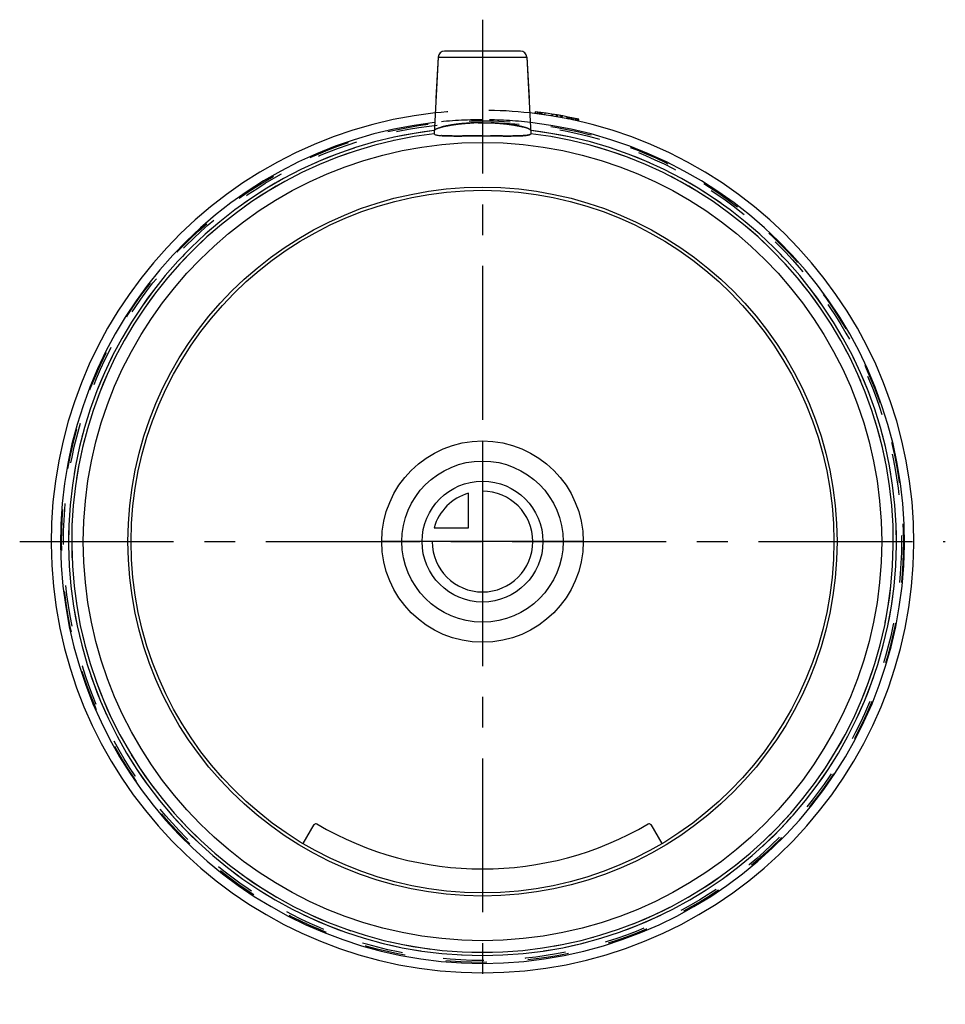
# Model space of a CAD drawing. Header units: millimetres. Extents: x 426 to 574, y 422 to 578.
import ezdxf

# ---------------------------------------------------------------- set-up
doc = ezdxf.new("R2010")
doc.units = ezdxf.units.MM
doc.header["$LTSCALE"] = 65.185185
doc.linetypes.add('CENTER', pattern=[0.6, 0.375, -0.075, 0.075, -0.075])
doc.linetypes.add('HIDDEN', pattern=[0.2, 0.1, -0.1])
for name, color, linetype in [('ACHSEN_S', 7, 'CONTINUOUS'), ('DEFAULT_2', 8, 'HIDDEN'), ('KOERPER', 7, 'CONTINUOUS'), ('KONST.EL_MIT_GEO', 7, 'CONTINUOUS'), ('KURVEN', 7, 'CONTINUOUS')]:
    doc.layers.add(name, color=color, linetype=linetype)

msp = doc.modelspace()

# ---------------------------------------------------------------- linework, layer by layer
at = {"layer": 'ACHSEN_S', "color": 2, "linetype": 'CENTER'}
for p, q in [((500, 578.2), (500, 421.8)), ((426.5, 495.3), (573.5, 495.3))]:
    msp.add_line(p, q, dxfattribs=at)
at = {"layer": 'DEFAULT_2', "color": 8, "linetype": 'HIDDEN'}
for p, q in [((492.95, 572.25), (492.31, 560.09)), ((507.05, 572.25), (507.69, 560.09))]:
    msp.add_line(p, q, dxfattribs=at)
for radius, start, end in [(65.74, 96.6917, 83.3083), (65.24, 96.7667, 83.2333)]:
    msp.add_arc((500, 495.3), radius, start, end, dxfattribs=at)
for points, knots in [([(492.34, 560.59), (492.34, 560.62), (492.39, 560.7), (492.58, 560.84), (493.01, 561.01), (493.71, 561.21), (494.66, 561.41), (495.8, 561.59), (497.6, 561.78), (499.02, 561.84), (500, 561.84)], [0, 0, 0, 0, 0.011854, 0.030399, 0.091853, 0.185745, 0.309195, 0.457986, 0.626891, 1, 1, 1, 1]), ([(500, 561.84), (500.98, 561.84), (502.4, 561.78), (504.2, 561.59), (505.34, 561.41), (506.29, 561.21), (506.99, 561.01), (507.42, 560.84), (507.61, 560.7), (507.66, 560.62), (507.66, 560.59)], [0, 0, 0, 0, 0.373108, 0.542012, 0.690804, 0.814254, 0.908146, 0.969601, 0.988146, 1, 1, 1, 1]), ([(500, 559.73), (499.02, 559.73), (497.59, 559.73), (495.77, 559.72), (494.62, 559.73), (493.78, 559.76), (493.23, 559.8), (492.91, 559.83), (492.65, 559.88), (492.46, 559.93), (492.31, 560.02), (492.31, 560.09)], [0, 0, 0, 0, 0.380053, 0.551698, 0.702091, 0.825387, 0.875384, 0.917006, 0.949992, 0.974323, 1, 1, 1, 1]), ([(507.69, 560.09), (507.69, 560.02), (507.54, 559.93), (507.35, 559.88), (507.09, 559.83), (506.77, 559.8), (506.22, 559.76), (505.38, 559.73), (504.23, 559.72), (502.41, 559.73), (500.98, 559.73), (500, 559.73)], [0, 0, 0, 0, 0.025677, 0.050008, 0.082994, 0.124617, 0.174614, 0.297912, 0.448305, 0.61995, 1, 1, 1, 1])]:
    msp.add_open_spline(points, degree=3, knots=knots, dxfattribs=at)
at = {"layer": 'KOERPER', "color": 7, "linetype": 'Continuous'}
msp.add_arc((500, 495.3), 67, 96.5105, 83.4895, dxfattribs=at)
at = {"layer": 'KOERPER', "color": 8, "linetype": 'HIDDEN'}
for start, end in [(90, 96.5105), (83.4895, 90)]:
    msp.add_arc((500, 495.3), 67, start, end, dxfattribs=at)
at = {"layer": 'KONST.EL_MIT_GEO', "color": 7, "linetype": 'Continuous'}
for p, q in [((506.05, 573.2), (493.95, 573.2)), ((492.95, 572.25), (492.31, 560.09)), ((492.95, 572.25), (507.05, 572.25)), ((507.05, 572.25), (507.69, 560.09)), ((508.38, 563.59), (508.35, 563.29)), ((509.13, 563.19), (509.17, 563.49)), ((511.93, 563.06), (511.87, 562.76)), ((513.57, 562.44), (513.62, 562.74)), ((515.25, 562.08), (515.32, 562.37)), ((471.5, 447.33), (473.29, 450.34)), ((526.71, 450.34), (528.5, 447.33))]:
    msp.add_line(p, q, dxfattribs=at)
at = {"layer": 'KONST.EL_MIT_GEO', "color": 8, "linetype": 'HIDDEN'}
for p, q in [((508.72, 563.24), (508.76, 563.54)), ((508.8, 563.23), (508.84, 563.53)), ((508.82, 563.23), (508.86, 563.53)), ((509.08, 563.2), (509.12, 563.49)), ((509.26, 563.17), (509.31, 563.47)), ((509.45, 563.14), (509.49, 563.44)), ((509.46, 563.14), (509.5, 563.44)), ((509.92, 563.08), (509.96, 563.37)), ((511.06, 563.21), (511.01, 562.91)), ((511.03, 562.91), (511.08, 563.2)), ((511.19, 562.88), (511.24, 563.18)), ((511.68, 562.8), (511.73, 563.09)), ((511.74, 562.79), (511.79, 563.08)), ((512.32, 562.99), (512.27, 562.69)), ((512.54, 562.64), (512.6, 562.94)), ((512.59, 562.63), (512.64, 562.93)), ((512.66, 562.62), (512.71, 562.92)), ((513.42, 562.47), (513.47, 562.77)), ((513.47, 562.46), (513.53, 562.76)), ((513.57, 562.44), (513.63, 562.74)), ((513.68, 562.42), (513.74, 562.72)), ((513.7, 562.42), (513.76, 562.71)), ((513.8, 562.39), (513.86, 562.69)), ((514.05, 562.34), (514.11, 562.64)), ((514.09, 562.34), (514.15, 562.63)), ((514.21, 562.31), (514.28, 562.6)), ((514.47, 562.25), (514.54, 562.55)), ((514.79, 562.18), (514.85, 562.48)), ((514.86, 562.17), (514.93, 562.46)), ((514.89, 562.16), (514.95, 562.46)), ((515.07, 562.12), (515.13, 562.42))]:
    msp.add_line(p, q, dxfattribs=at)
for radius in [66.84, 66.54]:
    msp.add_circle((500, 495.3), radius, dxfattribs=at)
at = {"layer": 'KONST.EL_MIT_GEO', "color": 7, "linetype": 'Continuous'}
for radius in [63.4, 56.3, 55.8]:
    msp.add_circle((500, 495.3), radius, dxfattribs=at)
for centre, radius, start, end in [((493.95, 572.2), 1, 89.9999, 177), ((506.05, 572.2), 1, 3, 90.0001), ((500, 495.3), 68.5, 96.3003, 83.6997), ((500, 495.3), 68.8, 77.1345, 83), ((500, 495.3), 65.74, 96.6917, 83.3083), ((500, 495.3), 65.24, 96.7667, 83.2333), ((473.55, 450.18), 0.3, 59.6147, 149.286), ((500, 495.3), 52, 239.6147, 300.3853), ((526.45, 450.18), 0.3, 30.714, 120.3853)]:
    msp.add_arc(centre, radius, start, end, dxfattribs=at)
at = {"layer": 'KONST.EL_MIT_GEO', "color": 8, "linetype": 'HIDDEN'}
msp.add_arc((500, 495.3), 68.5, 83.6997, 96.3003, dxfattribs=at)
for points, knots in [([(500, 561.84), (499.02, 561.84), (497.6, 561.78), (495.8, 561.59), (494.66, 561.41), (493.71, 561.21), (493.01, 561.01), (492.58, 560.84), (492.39, 560.7), (492.34, 560.62), (492.34, 560.59)], [0, 0, 0, 0, 0.373108, 0.542012, 0.690804, 0.814253, 0.908146, 0.969601, 0.988146, 1, 1, 1, 1]), ([(507.66, 560.59), (507.66, 560.62), (507.61, 560.7), (507.42, 560.84), (506.99, 561.01), (506.29, 561.21), (505.34, 561.41), (504.2, 561.59), (502.4, 561.78), (500.98, 561.84), (500, 561.84)], [0, 0, 0, 0, 0.011854, 0.030399, 0.091853, 0.185745, 0.309195, 0.457986, 0.626891, 1, 1, 1, 1])]:
    msp.add_open_spline(points, degree=3, knots=knots, dxfattribs=at)
at = {"layer": 'KONST.EL_MIT_GEO', "color": 7, "linetype": 'Continuous'}
for points, knots in [([(492.31, 560.09), (492.31, 560.02), (492.46, 559.93), (492.65, 559.88), (492.91, 559.83), (493.23, 559.8), (493.78, 559.76), (494.62, 559.73), (495.77, 559.72), (497.59, 559.73), (499.02, 559.73), (500, 559.73)], [0, 0, 0, 0, 0.025677, 0.050008, 0.082994, 0.124617, 0.174614, 0.297912, 0.448305, 0.61995, 1, 1, 1, 1]), ([(500, 559.73), (500.98, 559.73), (502.41, 559.73), (504.23, 559.72), (505.38, 559.73), (506.22, 559.76), (506.77, 559.8), (507.09, 559.83), (507.35, 559.88), (507.54, 559.93), (507.69, 560.02), (507.69, 560.09)], [0, 0, 0, 0, 0.380053, 0.551698, 0.70209, 0.825387, 0.875384, 0.917006, 0.949992, 0.974323, 1, 1, 1, 1])]:
    msp.add_open_spline(points, degree=3, knots=knots, dxfattribs=at)
at = {"layer": 'KURVEN', "color": 40, "linetype": 'Continuous'}
for p, q in [((500, 511.3), (500, 479.3)), ((497.8, 497.5), (497.8, 502.99)), ((492.31, 497.5), (497.8, 497.5)), ((516, 495.3), (484, 495.3))]:
    msp.add_line(p, q, dxfattribs=at)
for radius in [16, 12.8, 9.6]:
    msp.add_circle((500, 495.3), radius, dxfattribs=at)
for start, end in [(180, 90), (105.962, 164.038)]:
    msp.add_arc((500, 495.3), 8, start, end, dxfattribs=at)

doc.saveas('drawing.dxf')
